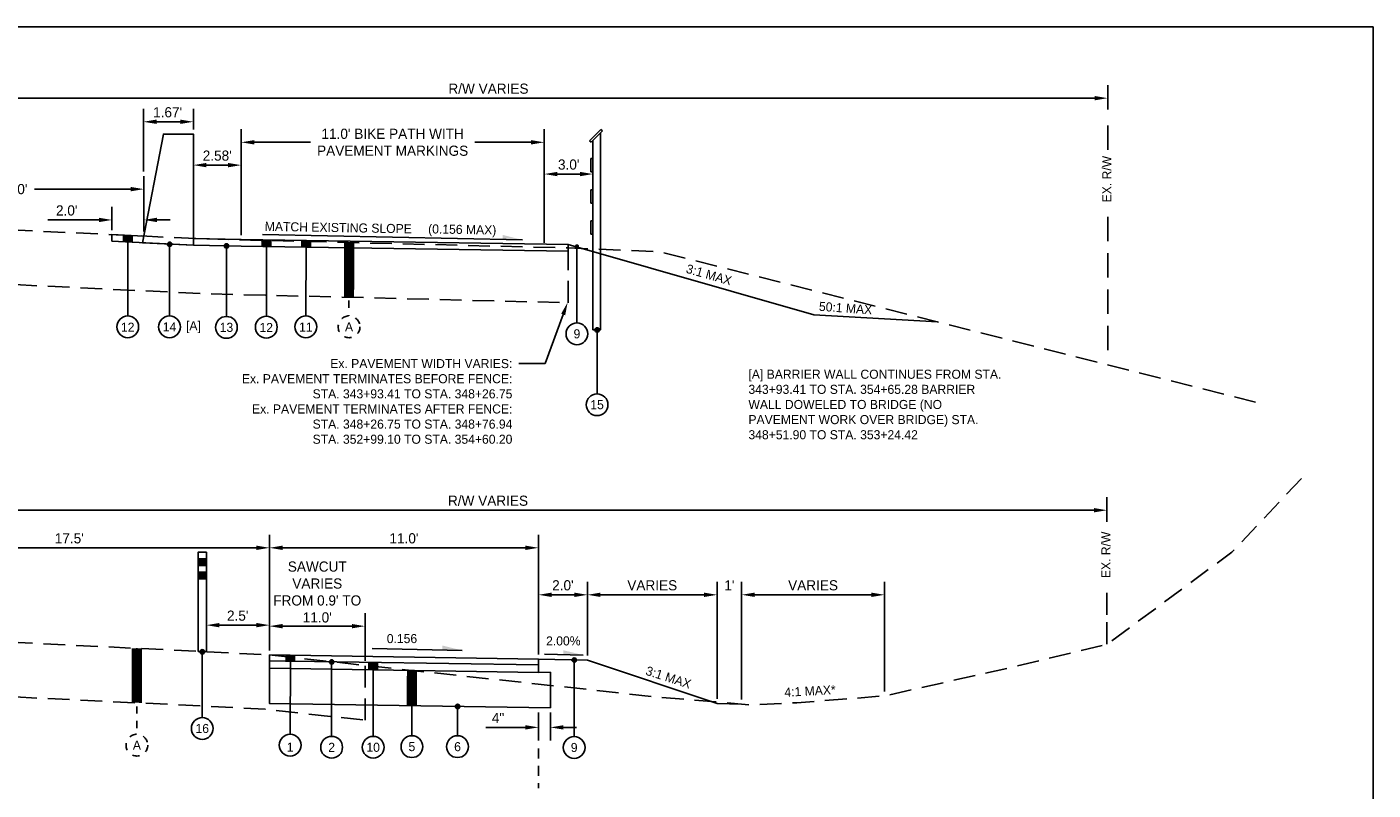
# Model space of a CAD drawing. Header units: feet. Extents: x 0 to 192, y -5 to 30.
# Tile 21 of 21: x 111 to 130, y 14 to 24. Entities that reach past the tile are written whole.
import ezdxf
from ezdxf import colors
from ezdxf.entities.mleader import LeaderData, LeaderLine
from ezdxf.enums import TextEntityAlignment as Align
from ezdxf.lldxf.tags import DXFTag
from ezdxf.math import Vec2, Vec3

# ---------------------------------------------------------------- set-up
doc = ezdxf.new("R2010")
doc.units = ezdxf.units.FT
doc.header["$MEASUREMENT"] = 0
for name, pattern in [('CENTER', [2, 1.25, -0.25, 0.25, -0.25]), ('F', [0.15, 0.1, -0.05]), ('OhDOT_USTN3', [0.22, 0.165, -0.055])]:
    doc.linetypes.add(name, pattern=pattern)
for name, color, linetype in [('BORDER', 7, 'Continuous'), ('PV_X_EOP', 27, 'OhDOT_USTN3'), ('RD_P_GR_Rt', 1, 'grrtpr'), ('SC_Shading1', 247, 'Continuous'), ('text', 9, 'Continuous')]:
    doc.layers.add(name, color=color, linetype=linetype)
doc.layers.add('COLUMNS', color=6, linetype='Continuous', plot=False)
doc.styles.add('Slanted-Normal', font='font31.shx', dxfattribs={"height": 0.14})
doc.styles.get("Standard").update_dxf_attribs({"font": 'arial.ttf'})
tags = doc.linetypes.add('grrtpr', pattern='A,0.18,["●",Standard,S=0.134,R=0,X=0,Y=-0.0925],0.135', length=0.315).pattern_tags.tags
tags[4] = DXFTag(74, 10)
doc.dimstyles.new('COEC', dxfattribs={"dimscale": 13.9, "dimtxt": 0.18, "dimasz": 0.18, "dimexe": 0.18, "dimexo": 0.0625, "dimgap": 0.09, "dimtad": 1, "dimzin": 0, "dimdsep": 46, "dimtxsty": 'Standard', "dimcen": 0.09, "dimclrd": 256, "dimclre": 256, "dimclrt": 256, "dimaunit": 1, "dimadec": 4, "dimazin": 0, "dimtfac": 1, "dimtofl": 0, "dimtmove": 0, "dimatfit": 3, "dimfxl": 1, "dimtolj": 1, "dimtzin": 0, "dimlwd": -1, "dimlwe": -1, "dimarcsym": 0})

# ---------------------------------------------------------------- blocks, each defined once
blk = doc.blocks.new('*D28')
at = {"layer": 'Defpoints', "color": 0, "transparency": 16777216}
for p in [(125.933, 17.718), (108.891, 17.449), (125.933, 17.498)]:
    blk.add_point(p, dxfattribs=at)
at = {"layer": 'text', "transparency": 16777216}
for p, q in [((108.891, 17.511), (108.891, 17.898)), ((125.933, 17.56), (125.933, 17.898)), ((109.071, 17.718), (125.753, 17.718))]:
    blk.add_line(p, q, dxfattribs=at)
for points in [[(109.071, 17.748), (109.071, 17.688), (108.891, 17.718)], [(125.753, 17.748), (125.753, 17.688), (125.933, 17.718)]]:
    blk.add_solid(points, dxfattribs=at)
at = {"layer": 'text', "transparency": 16777216, "insert": (117.412, 17.848), "char_height": 0.14, "attachment_point": 5, "style": 'Slanted-Normal'}
blk.add_mtext('\\A1;R/W VARIES', dxfattribs=at)
blk = doc.blocks.new('*D31')
at = {"layer": 'Defpoints', "color": 0, "transparency": 16777216}
for p in [(118.107, 17.2), (114.403, 15.724), (118.107, 15.666)]:
    blk.add_point(p, dxfattribs=at)
at = {"layer": 'text', "transparency": 16777216}
for p, q in [((114.403, 15.786), (114.403, 17.38)), ((118.107, 15.729), (118.107, 17.38)), ((114.583, 17.2), (117.927, 17.2))]:
    blk.add_line(p, q, dxfattribs=at)
for points in [[(114.583, 17.23), (114.583, 17.17), (114.403, 17.2)], [(117.927, 17.23), (117.927, 17.17), (118.107, 17.2)]]:
    blk.add_solid(points, dxfattribs=at)
at = {"layer": 'text', "transparency": 16777216, "insert": (116.255, 17.33), "char_height": 0.14, "attachment_point": 5, "style": 'Slanted-Normal'}
blk.add_mtext("\\A1;11.0'", dxfattribs=at)
blk = doc.blocks.new('*D32')
at = {"layer": 'Defpoints', "color": 0, "transparency": 16777216}
for p in [(114.403, 17.2), (108.891, 16.935), (114.403, 15.724)]:
    blk.add_point(p, dxfattribs=at)
at = {"layer": 'text', "transparency": 16777216}
for p, q in [((108.891, 16.997), (108.891, 17.38)), ((114.403, 15.786), (114.403, 17.38)), ((109.071, 17.2), (114.223, 17.2))]:
    blk.add_line(p, q, dxfattribs=at)
for points in [[(109.071, 17.23), (109.071, 17.17), (108.891, 17.2)], [(114.223, 17.23), (114.223, 17.17), (114.403, 17.2)]]:
    blk.add_solid(points, dxfattribs=at)
at = {"layer": 'text', "transparency": 16777216, "insert": (111.647, 17.33), "char_height": 0.14, "attachment_point": 5, "style": 'Slanted-Normal'}
blk.add_mtext("\\A1;17.5'", dxfattribs=at)
blk = doc.blocks.new('*D37')
at = {"layer": 'Defpoints', "color": 0, "transparency": 16777216}
for p in [(118.78, 16.553), (118.107, 15.666), (118.78, 15.653)]:
    blk.add_point(p, dxfattribs=at)
at = {"layer": 'text', "transparency": 16777216}
for p, q in [((118.107, 15.729), (118.107, 16.733)), ((118.78, 15.715), (118.78, 16.733)), ((118.287, 16.553), (118.6, 16.553))]:
    blk.add_line(p, q, dxfattribs=at)
for points in [[(118.287, 16.583), (118.287, 16.523), (118.107, 16.553)], [(118.6, 16.583), (118.6, 16.523), (118.78, 16.553)]]:
    blk.add_solid(points, dxfattribs=at)
at = {"layer": 'text', "transparency": 16777216, "insert": (118.443, 16.683), "char_height": 0.14, "attachment_point": 5, "style": 'Slanted-Normal'}
blk.add_mtext("\\A1;2.0'", dxfattribs=at)
blk = doc.blocks.new('*D41')
at = {"layer": 'Defpoints', "color": 0, "transparency": 16777216}
for p in [(115.719, 16.121), (114.403, 15.724), (115.719, 15.581)]:
    blk.add_point(p, dxfattribs=at)
at = {"layer": 'text', "transparency": 16777216}
for p, q in [((114.403, 15.786), (114.403, 16.301)), ((115.719, 15.644), (115.719, 16.301)), ((114.583, 16.121), (115.539, 16.121))]:
    blk.add_line(p, q, dxfattribs=at)
for points in [[(114.583, 16.151), (114.583, 16.091), (114.403, 16.121)], [(115.539, 16.151), (115.539, 16.091), (115.719, 16.121)]]:
    blk.add_solid(points, dxfattribs=at)
at = {"layer": 'text', "transparency": 16777216, "insert": (115.061, 16.591), "char_height": 0.14, "width": 1.26131, "attachment_point": 5, "style": 'Slanted-Normal'}
blk.add_mtext("\\A1;SAWCUT VARIES FROM 0.9' TO 11.0'", dxfattribs=at)
blk = doc.blocks.new('*D46')
at = {"layer": 'Defpoints', "color": 0, "transparency": 16777216}
for p in [(118.107, 14.994), (118.27, 14.997), (118.27, 14.727)]:
    blk.add_point(p, dxfattribs=at)
at = {"layer": 'text', "transparency": 16777216}
for p, q in [((118.107, 14.932), (118.107, 14.547)), ((118.27, 14.934), (118.27, 14.547)), ((117.927, 14.727), (117.383, 14.727)), ((118.45, 14.727), (118.63, 14.727))]:
    blk.add_line(p, q, dxfattribs=at)
for points in [[(117.927, 14.757), (117.927, 14.697), (118.107, 14.727)], [(118.45, 14.757), (118.45, 14.697), (118.27, 14.727)]]:
    blk.add_solid(points, dxfattribs=at)
at = {"layer": 'text', "transparency": 16777216, "insert": (117.55, 14.857), "char_height": 0.14, "attachment_point": 5, "style": 'Slanted-Normal'}
blk.add_mtext('\\A1;4"', dxfattribs=at)
blk = doc.blocks.new('*D63')
at = {"layer": 'Defpoints', "color": 0, "transparency": 16777216}
for p in [(125.945, 23.393), (125.945, 23.173), (108.891, 23.124)]:
    blk.add_point(p, dxfattribs=at)
at = {"layer": 'text', "transparency": 16777216}
for p, q in [((108.891, 23.186), (108.891, 23.573)), ((125.945, 23.235), (125.945, 23.573)), ((109.071, 23.393), (125.765, 23.393))]:
    blk.add_line(p, q, dxfattribs=at)
for points in [[(109.071, 23.423), (109.071, 23.363), (108.891, 23.393)], [(125.765, 23.423), (125.765, 23.363), (125.945, 23.393)]]:
    blk.add_solid(points, dxfattribs=at)
at = {"layer": 'text', "transparency": 16777216, "insert": (117.418, 23.523), "char_height": 0.14, "attachment_point": 5, "style": 'Slanted-Normal'}
blk.add_mtext('\\A1;R/W VARIES', dxfattribs=at)
blk = doc.blocks.new('*D65')
at = {"layer": 'Defpoints', "color": 0, "transparency": 16777216}
for p in [(118.857, 22.348), (118.186, 21.338), (118.857, 21.319)]:
    blk.add_point(p, dxfattribs=at)
at = {"layer": 'text', "transparency": 16777216}
for p, q in [((118.186, 21.401), (118.186, 22.528)), ((118.857, 21.381), (118.857, 22.528)), ((118.366, 22.348), (118.677, 22.348))]:
    blk.add_line(p, q, dxfattribs=at)
for points in [[(118.366, 22.378), (118.366, 22.318), (118.186, 22.348)], [(118.677, 22.378), (118.677, 22.318), (118.857, 22.348)]]:
    blk.add_solid(points, dxfattribs=at)
at = {"layer": 'text', "transparency": 16777216, "insert": (118.523, 22.478), "char_height": 0.14, "attachment_point": 5, "style": 'Slanted-Normal'}
blk.add_mtext("\\A1;3.0'", dxfattribs=at)
blk = doc.blocks.new('*D66')
at = {"layer": 'Defpoints', "color": 0, "transparency": 16777216}
for p in [(118.186, 22.785), (114.013, 21.442), (118.186, 21.338)]:
    blk.add_point(p, dxfattribs=at)
at = {"layer": 'text', "transparency": 16777216}
for p, q in [((114.013, 21.504), (114.013, 22.965)), ((118.186, 21.401), (118.186, 22.965)), ((114.193, 22.785), (114.967, 22.785)), ((118.006, 22.785), (117.232, 22.785))]:
    blk.add_line(p, q, dxfattribs=at)
for points in [[(114.193, 22.815), (114.193, 22.755), (114.013, 22.785)], [(118.006, 22.815), (118.006, 22.755), (118.186, 22.785)]]:
    blk.add_solid(points, dxfattribs=at)
at = {"layer": 'text', "transparency": 16777216, "insert": (116.099, 22.785), "char_height": 0.14, "width": 2.70462, "attachment_point": 5, "style": 'Slanted-Normal'}
blk.add_mtext("\\A1;11.0' BIKE PATH WITH PAVEMENT MARKINGS ", dxfattribs=at)
blk = doc.blocks.new('*D68')
at = {"layer": 'Defpoints', "color": 0, "transparency": 16777216}
for p in [(114.403, 16.135), (113.534, 15.77), (114.403, 15.724)]:
    blk.add_point(p, dxfattribs=at)
at = {"layer": 'text', "transparency": 16777216}
for p, q in [((113.534, 15.833), (113.534, 16.315)), ((114.403, 15.786), (114.403, 16.315)), ((113.714, 16.135), (114.223, 16.135))]:
    blk.add_line(p, q, dxfattribs=at)
for points in [[(113.714, 16.165), (113.714, 16.105), (113.534, 16.135)], [(114.223, 16.165), (114.223, 16.105), (114.403, 16.135)]]:
    blk.add_solid(points, dxfattribs=at)
at = {"layer": 'text', "transparency": 16777216, "insert": (113.966, 16.265), "char_height": 0.14, "attachment_point": 5, "style": 'Slanted-Normal'}
blk.add_mtext("\\A1;2.5'", dxfattribs=at)
blk = doc.blocks.new('*D71')
at = {"layer": 'Defpoints', "color": 0, "transparency": 16777216}
for p in [(114.013, 22.471), (113.355, 21.461), (114.013, 21.442)]:
    blk.add_point(p, dxfattribs=at)
at = {"layer": 'text', "transparency": 16777216}
for p, q in [((113.355, 21.524), (113.355, 22.651)), ((114.013, 21.504), (114.013, 22.651)), ((113.535, 22.471), (113.833, 22.471))]:
    blk.add_line(p, q, dxfattribs=at)
for points in [[(113.535, 22.501), (113.535, 22.441), (113.355, 22.471)], [(113.833, 22.501), (113.833, 22.441), (114.013, 22.471)]]:
    blk.add_solid(points, dxfattribs=at)
at = {"layer": 'text', "transparency": 16777216, "insert": (113.684, 22.601), "char_height": 0.14, "attachment_point": 5, "style": 'Slanted-Normal'}
blk.add_mtext("\\A1;2.58'", dxfattribs=at)
blk = doc.blocks.new('*D77')
at = {"layer": 'Defpoints', "color": 0, "transparency": 16777216}
for p in [(112.674, 22.14), (108.891, 21.709), (112.674, 21.493)]:
    blk.add_point(p, dxfattribs=at)
at = {"layer": 'text', "transparency": 16777216}
for p, q in [((108.891, 21.772), (108.891, 22.32)), ((112.674, 21.556), (112.674, 22.32)), ((109.071, 22.14), (110.576, 22.14)), ((112.494, 22.14), (111.167, 22.14))]:
    blk.add_line(p, q, dxfattribs=at)
for points in [[(109.071, 22.17), (109.071, 22.11), (108.891, 22.14)], [(112.494, 22.17), (112.494, 22.11), (112.674, 22.14)]]:
    blk.add_solid(points, dxfattribs=at)
at = {"layer": 'text', "transparency": 16777216, "insert": (110.871, 22.14), "char_height": 0.14, "width": 2.70462, "attachment_point": 5, "style": 'Slanted-Normal'}
blk.add_mtext("\\A1;15.0'", dxfattribs=at)
blk = doc.blocks.new('*D80')
at = {"layer": 'Defpoints', "color": 0, "transparency": 16777216}
for p in [(120.566, 16.553), (118.78, 15.653), (120.566, 15.058)]:
    blk.add_point(p, dxfattribs=at)
at = {"layer": 'text', "transparency": 16777216}
for p, q in [((118.78, 15.715), (118.78, 16.733)), ((120.566, 15.121), (120.566, 16.733)), ((118.96, 16.553), (120.386, 16.553))]:
    blk.add_line(p, q, dxfattribs=at)
for points in [[(118.96, 16.583), (118.96, 16.523), (118.78, 16.553)], [(120.386, 16.583), (120.386, 16.523), (120.566, 16.553)]]:
    blk.add_solid(points, dxfattribs=at)
at = {"layer": 'text', "transparency": 16777216, "insert": (119.673, 16.683), "char_height": 0.14, "width": 1.9558, "attachment_point": 5, "style": 'Slanted-Normal'}
blk.add_mtext('\\A1;VARIES', dxfattribs=at)
blk = doc.blocks.new('*D84')
at = {"layer": 'Defpoints', "color": 0, "transparency": 16777216}
for p in [(113.355, 23.068), (113.355, 22.9), (112.668, 22.32)]:
    blk.add_point(p, dxfattribs=at)
at = {"layer": 'text', "transparency": 16777216}
for p, q in [((112.668, 22.382), (112.668, 23.248)), ((113.355, 22.962), (113.355, 23.248)), ((112.848, 23.068), (113.175, 23.068))]:
    blk.add_line(p, q, dxfattribs=at)
for points in [[(112.848, 23.098), (112.848, 23.038), (112.668, 23.068)], [(113.175, 23.098), (113.175, 23.038), (113.355, 23.068)]]:
    blk.add_solid(points, dxfattribs=at)
at = {"layer": 'text', "transparency": 16777216, "insert": (113.001, 23.198), "char_height": 0.14, "attachment_point": 5, "style": 'Slanted-Normal'}
blk.add_mtext("\\A1;1.67'", dxfattribs=at)
blk = doc.blocks.new('*D85')
at = {"layer": 'Defpoints', "color": 0, "transparency": 16777216}
for p in [(112.674, 21.716), (112.234, 21.514), (112.674, 21.493)]:
    blk.add_point(p, dxfattribs=at)
at = {"layer": 'text', "transparency": 16777216}
for p, q in [((112.234, 21.577), (112.234, 21.896)), ((112.674, 21.556), (112.674, 21.896)), ((112.054, 21.716), (111.351, 21.716)), ((112.854, 21.716), (113.034, 21.716))]:
    blk.add_line(p, q, dxfattribs=at)
for points in [[(112.054, 21.746), (112.054, 21.686), (112.234, 21.716)], [(112.854, 21.746), (112.854, 21.686), (112.674, 21.716)]]:
    blk.add_solid(points, dxfattribs=at)
at = {"layer": 'text', "transparency": 16777216, "insert": (111.612, 21.846), "char_height": 0.14, "attachment_point": 5, "style": 'Slanted-Normal'}
blk.add_mtext("\\A1;2.0'", dxfattribs=at)
blk = doc.blocks.new('*D87')
at = {"layer": 'Defpoints', "color": 0, "transparency": 16777216}
for p in [(120.904, 16.553), (120.566, 15.058), (120.904, 15.049)]:
    blk.add_point(p, dxfattribs=at)
at = {"layer": 'text', "transparency": 16777216}
for p, q in [((120.566, 15.121), (120.566, 16.733)), ((120.904, 15.111), (120.904, 16.733)), ((120.386, 16.553), (120.206, 16.553)), ((121.084, 16.553), (121.264, 16.553))]:
    blk.add_line(p, q, dxfattribs=at)
for points in [[(120.386, 16.583), (120.386, 16.523), (120.566, 16.553)], [(121.084, 16.583), (121.084, 16.523), (120.904, 16.553)]]:
    blk.add_solid(points, dxfattribs=at)
at = {"layer": 'text', "transparency": 16777216, "insert": (120.735, 16.683), "char_height": 0.14, "attachment_point": 5, "style": 'Slanted-Normal'}
blk.add_mtext("\\A1;1'", dxfattribs=at)
blk = doc.blocks.new('*D88')
at = {"layer": 'Defpoints', "color": 0, "transparency": 16777216}
for p in [(122.871, 16.553), (120.904, 15.049), (122.871, 15.161)]:
    blk.add_point(p, dxfattribs=at)
at = {"layer": 'text', "transparency": 16777216}
for p, q in [((120.904, 15.111), (120.904, 16.733)), ((122.871, 15.223), (122.871, 16.733)), ((121.084, 16.553), (122.691, 16.553))]:
    blk.add_line(p, q, dxfattribs=at)
for points in [[(121.084, 16.583), (121.084, 16.523), (120.904, 16.553)], [(122.691, 16.583), (122.691, 16.523), (122.871, 16.553)]]:
    blk.add_solid(points, dxfattribs=at)
at = {"layer": 'text', "transparency": 16777216, "insert": (121.887, 16.683), "char_height": 0.14, "attachment_point": 5, "style": 'Slanted-Normal'}
blk.add_mtext('\\A1;VARIES', dxfattribs=at)

msp = doc.modelspace()

# ---------------------------------------------------------------- hatches: boundary and pattern name
at = {"layer": 'SC_Shading1', "linetype": 'ByBlock'}
h = msp.add_hatch(color=256, dxfattribs=at)
h.dxf.hatch_style = 1
h.paths.add_polyline_path([(113.42036, 17.04767), (113.42036, 16.9564), (113.53444, 16.95626), (113.53444, 17.04767)])
h = msp.add_hatch(color=256, dxfattribs=at)
h.dxf.hatch_style = 1
h.paths.add_polyline_path([(113.42036, 16.86514), (113.42036, 16.77388), (113.53444, 16.77374), (113.53444, 16.86514)])
at = {"layer": 'text'}
h = msp.add_hatch(color=256, dxfattribs=at)
h.dxf.hatch_style = 1
edge = h.paths.add_edge_path()
edge.add_arc((113.02804, 21.38045), 0.03027, 180, 540, ccw=False)
h = msp.add_hatch(color=256, dxfattribs=at)
h.dxf.hatch_style = 1
edge = h.paths.add_edge_path()
edge.add_arc((113.81188, 21.35751), 0.03027, 180, 540, ccw=False)
h = msp.add_hatch(color=256, dxfattribs=at)
h.dxf.hatch_style = 1
edge = h.paths.add_edge_path()
edge.add_arc((118.63647, 21.35127), 0.03027, 180, 540, ccw=False)
h = msp.add_hatch(color=256, dxfattribs=at)
h.dxf.hatch_style = 1
edge = h.paths.add_edge_path()
edge.add_arc((118.91485, 20.20067), 0.03027, 180, 540, ccw=False)
h = msp.add_hatch(color=256, dxfattribs=at)
h.dxf.hatch_style = 1
edge = h.paths.add_edge_path()
edge.add_arc((113.47846, 15.76749), 0.03027, 180, 540, ccw=False)
h = msp.add_hatch(color=256, dxfattribs=at)
h.dxf.hatch_style = 1
edge = h.paths.add_edge_path()
edge.add_arc((115.25896, 15.62806), 0.03027, 180, 540, ccw=False)
h = msp.add_hatch(color=256, dxfattribs=at)
h.dxf.hatch_style = 1
edge = h.paths.add_edge_path()
edge.add_arc((118.59927, 15.6538), 0.03027, 180, 540, ccw=False)
h = msp.add_hatch(color=256, dxfattribs=at)
h.dxf.hatch_style = 1
edge = h.paths.add_edge_path()
edge.add_arc((116.99314, 15.01431), 0.03027, 180, 540, ccw=False)

# ---------------------------------------------------------------- linework, layer by layer
at = {"layer": 'BORDER'}
for p, q in [((118.80978, 22.8059), (118.96709, 22.96322)), ((118.83061, 22.78507), (118.80978, 22.8059)), ((118.83061, 22.78507), (118.98793, 22.94239)), ((118.85587, 22.81033), (118.96266, 22.91712)), ((118.98793, 22.94239), (118.96709, 22.96322)), ((118.82641, 22.56361), (118.82641, 22.37948)), ((118.85587, 22.56361), (118.82641, 22.56361)), ((118.85587, 22.37948), (118.82641, 22.37948)), ((118.85587, 22.13275), (118.82641, 22.13275)), ((118.82641, 22.13275), (118.82641, 21.94863)), ((118.85587, 22.13275), (118.82641, 22.13275)), ((118.85587, 21.94863), (118.82641, 21.94863)), ((118.82641, 21.7019), (118.82641, 21.51778)), ((118.85587, 21.7019), (118.82641, 21.7019)), ((118.85587, 21.51778), (118.82641, 21.51778))]:
    msp.add_line(p, q, dxfattribs=at)
at = {"layer": 'BORDER', "linetype": 'ByBlock', "flags": 128}
msp.add_lwpolyline([(113.35533, 21.36701), (113.35533, 22.8995), (112.94349, 22.8995), (112.65663, 21.401)], close=True, dxfattribs=at)
at = {"layer": 'BORDER'}
for points in [[(118.85587, 22.81033), (118.85586, 20.20319), (118.96266, 20.20319), (118.96266, 22.91713)], [(112.23389, 21.51424), (112.23334, 21.4216)], [(112.23389, 21.51424), (112.67433, 21.49343)], [(112.23334, 21.4216), (113.35478, 21.36702)], [(113.35536, 21.45808), (114.01311, 21.44775)], [(113.35563, 21.36702), (114.01339, 21.35669)], [(118.51642, 21.377), (114.01311, 21.44775)], [(114.01339, 21.35669), (118.5167, 21.28594)], [(118.51642, 21.377), (118.5167, 21.28594)], [(118.51642, 21.377), (121.89732, 20.40755)], [(121.89732, 20.40755), (123.60022, 20.31077)], [(114.40175, 15.64394), (118.10553, 15.58616)], [(120.56598, 15.05801), (120.90375, 15.04876)]]:
    msp.add_lwpolyline(points, dxfattribs=at)
at = {"layer": 'BORDER', "flags": 128}
for points in [[(114.403, 15.72393), (114.403, 15.05722), (118.27049, 14.99689), (118.27048, 15.4866), (118.10569, 15.48403), (118.10678, 15.66615), (114.403, 15.72393)], [(118.10678, 15.66615), (118.78019, 15.65268), (120.56598, 15.05801)], [(118.10569, 15.48403), (114.40191, 15.54181)]]:
    msp.add_lwpolyline(points, dxfattribs=at)
at = {"layer": 'COLUMNS', "color": 3}
msp.add_lwpolyline([(99.09752, 3.37445), (99.09752, 24.37445), (129.59752, 24.37445), (129.59752, 3.37445)], close=True, dxfattribs=at)
at = {"layer": 'PV_X_EOP', "linetype": 'F', "ltscale": 3, "flags": 128}
for points in [[(101.84665, 21.50439), (104.09203, 21.58254), (106.28622, 21.61604), (108.90218, 21.67169), (113.49599, 21.4546), (118.51545, 21.33032), (119.77885, 21.27667), (128.09774, 19.17397)], [(101.90566, 20.75599), (104.1108, 20.83273), (106.29993, 20.86616), (108.89215, 20.9213), (113.49599, 20.7002), (118.51545, 20.57592)], [(101.84724, 15.82516), (104.09261, 15.9033), (106.28681, 15.9368), (108.90276, 15.99245), (113.53444, 15.77001), (114.403, 15.72393), (119.68102, 15.15163), (121.00683, 15.03768), (121.66213, 15.06568), (122.8712, 15.16057), (124.68483, 15.56917), (125.93315, 15.87132), (127.65338, 17.13884), (128.71305, 18.26345)], [(101.90624, 15.07676), (104.11138, 15.1535), (106.30051, 15.18693), (108.89273, 15.24207), (113.49658, 15.02097), (114.34266, 14.97607), (115.71893, 14.82684)]]:
    msp.add_lwpolyline(points, dxfattribs=at)
at = {"layer": 'PV_X_EOP', "linetype": 'F', "ltscale": 3}
for points in [[(118.51545, 20.57592), (118.51545, 21.33032)], [(115.71893, 14.82684), (115.71893, 15.58124)]]:
    msp.add_lwpolyline(points, dxfattribs=at)
at = {"layer": 'RD_P_GR_Rt', "linetype": 'ByBlock', "flags": 128}
for points in [[(113.42036, 15.77001), (113.53444, 15.77001), (113.53444, 17.13893), (113.42036, 17.13893), (113.42036, 15.77001)], [(113.42036, 17.04767), (113.42036, 16.9564), (113.53444, 16.95626), (113.53444, 17.04767), (113.42036, 17.04767)], [(113.42036, 16.86514), (113.42036, 16.77388), (113.53444, 16.77374), (113.53444, 16.86514), (113.42036, 16.86514)]]:
    msp.add_lwpolyline(points, dxfattribs=at)
at = {"layer": 'text'}
for p, q in [((114.30633, 21.51696), (117.8861, 21.44239)), ((112.45464, 21.46341), (112.45243, 20.39401)), ((114.36207, 21.39275), (114.36, 20.38949)), ((114.90698, 21.37419), (114.90496, 20.39437)), ((115.81775, 15.81284), (117.05769, 15.78701)), ((114.69037, 15.67619), (114.68866, 14.63233)), ((115.83072, 15.62164), (115.83072, 14.60314)), ((118.18895, 15.73336), (118.72355, 15.72223)), ((116.36499, 15.51119), (116.36381, 14.61146))]:
    msp.add_line(p, q, dxfattribs=at)
at = {"layer": 'text', "linetype": 'F'}
for p, q in [((115.50097, 21.40495), (115.49705, 20.39401)), ((112.57836, 15.81593), (112.57911, 14.63233))]:
    msp.add_line(p, q, dxfattribs=at)
at = {"layer": 'text', "linetype": 'CENTER', "flags": 128}
for points in [[(125.94554, 22.68266), (125.94543, 23.01665)], [(125.9457, 21.42266), (125.94559, 21.75665)], [(125.94587, 20.92266), (125.94576, 21.25665)], [(125.94604, 20.42266), (125.94593, 20.75666)], [(125.9462, 19.92266), (125.94609, 20.25666)], [(125.93358, 16.27783), (125.93348, 16.58183)], [(125.93372, 15.87174), (125.93362, 16.17574)]]:
    msp.add_lwpolyline(points, dxfattribs=at)
at = {"layer": 'text', "const_width": 0.14134}
for points in [[(112.45411, 21.50383), (112.45154, 21.41403)], [(114.3618, 21.44227), (114.36198, 21.35121)], [(114.907, 21.4337), (114.90692, 21.34265)], [(115.50097, 21.40495), (115.49806, 20.65423)], [(112.57836, 15.81593), (112.57544, 15.06521)], [(114.68989, 15.71945), (114.69029, 15.62961)], [(115.83072, 15.62164), (115.83072, 15.51952)], [(116.36499, 15.51119), (116.3645, 15.01836)]]:
    msp.add_lwpolyline(points, dxfattribs=at)
at = {"layer": 'text', "flags": 128}
for points in [[(113.02744, 21.38296), (113.02659, 20.39317)], [(113.81128, 21.36003), (113.81044, 20.38646)], [(118.63586, 21.35379), (118.63598, 20.29751)], [(118.91425, 20.20319), (118.9135, 19.321)], [(113.4774, 15.77001), (113.47749, 14.86197)], [(115.25896, 15.65833), (115.25906, 14.60314)], [(118.5982, 15.65632), (118.59832, 14.60005)], [(116.99207, 15.01683), (116.99211, 14.61146)]]:
    msp.add_lwpolyline(points, dxfattribs=at)
at = {"layer": 'text', "linetype": 'F', "ltscale": 1.4}
msp.add_lwpolyline([(118.10598, 14.43827), (118.1062, 13.89099)], dxfattribs=at)
at = {"layer": 'text'}
for centre, radius in [((113.02804, 21.38045), 0.03027), ((113.81188, 21.35751), 0.03027), ((112.45201, 20.24401), 0.15), ((113.02668, 20.24317), 0.15), ((114.35944, 20.23949), 0.15), ((114.90435, 20.24437), 0.15), ((113.81052, 20.23646), 0.15), ((118.63598, 20.14751), 0.15), ((118.91485, 20.20067), 0.03027), ((118.9135, 19.171), 0.15), ((113.47846, 15.76749), 0.03027), ((115.25896, 15.62806), 0.03027), ((118.59927, 15.6538), 0.03027), ((116.99314, 15.01431), 0.03027), ((113.47751, 14.71197), 0.15), ((114.68835, 14.48233), 0.15), ((115.25908, 14.45314), 0.15), ((115.83072, 14.45314), 0.15), ((116.36396, 14.46146), 0.15), ((116.99213, 14.46146), 0.15), ((118.59832, 14.45005), 0.15)]:
    msp.add_circle(centre, radius, dxfattribs=at)
at = {"layer": 'text', "linetype": 'F'}
for centre in [(115.4984, 20.24402), (112.57777, 14.48234)]:
    msp.add_circle(centre, 0.15, dxfattribs=at)
at = {"layer": 'text'}
for points in [[(117.61332, 21.50931), (117.61205, 21.4481), (117.8861, 21.44239)], [(116.78492, 15.85393), (116.78364, 15.79272), (117.05769, 15.78701)], [(118.45078, 15.78914), (118.44951, 15.72794), (118.72355, 15.72223)]]:
    msp.add_solid(points, dxfattribs=at)

# ---------------------------------------------------------------- texts
at = {"layer": 'text', "style": 'Slanted-Normal'}
for s, rotation, p in [('MATCH EXISTING SLOPE', 359.026561, (114.33765, 21.56565)), ('(0.156 MAX)', 359.026561, (116.58699, 21.53081)), ('3:1 MAX', 344, (120.12891, 20.99063)), ('50:1 MAX', 356, (121.96497, 20.46486)), ('0.156', 0.021998, (116.01812, 15.8876)), ('2.00%%%', 0.021998, (118.21161, 15.85551)), ('3:1 MAX', 342.280137, (119.57207, 15.45452)), ('4:1 MAX* ', 3.059198, (121.49616, 15.14769))]:
    msp.add_text(s, height=0.125, rotation=rotation, dxfattribs=at).set_placement(p)
for s, p in [('12', (112.45112, 20.23981)), ('14', (113.02668, 20.24317)), ('[A]', (113.35567, 20.24317)), ('13', (113.81052, 20.23646)), ('12', (114.35855, 20.23528)), ('11', (114.90347, 20.24016)), ('A', (115.4984, 20.24402)), ('9', (118.63598, 20.14751)), ('15', (118.9135, 19.171)), ('16', (113.47751, 14.71197)), ('A', (112.57777, 14.48234)), ('1', (114.68776, 14.45566)), ('2', (115.25908, 14.45314)), ('10', (115.83072, 14.45314)), ('5', (116.36396, 14.46146)), ('6', (116.99213, 14.46146)), ('9', (118.59832, 14.45005))]:
    msp.add_text(s, height=0.125, dxfattribs=at).set_placement(p, align=Align.MIDDLE)
at = {"layer": 'text', "char_height": 0.125, "width": 0.8, "attachment_point": 1, "rotation": 90, "style": 'Slanted-Normal'}
for insert in [(125.86856, 21.79843), (125.85661, 16.62361)]:
    msp.add_mtext('\\pxqr;EX. R/W', dxfattribs=dict(at, insert=insert))
at = {"layer": 'text', "insert": (120.9975, 19.65349), "char_height": 0.125, "attachment_point": 1, "style": 'Slanted-Normal'}
msp.add_mtext_dynamic_manual_height_columns('[A] BARRIER WALL CONTINUES FROM STA. 343+93.41 TO STA. 354+65.28 BARRIER WALL DOWELED TO BRIDGE (NO PAVEMENT WORK OVER BRIDGE) STA. 348+51.90 TO STA. 353+24.42', width=3.4932848, gutter_width=19.02242, heights=[0], dxfattribs=at)

# ---------------------------------------------------------------- dimensions: what is measured, and where the dimension line sits
at = {"layer": 'text'}
for base, p1, p2, text, override, picture, middle in [((125.94509, 23.39259), (108.89068, 23.12373), (125.94509, 23.17259), 'R/W VARIES', {"dimscale": 1, "dimtxt": 0.125, "dimgap": 0.06, "dimtxsty": 'Slanted-Normal'}, '*D63', (117.41788, 23.52259)), ((118.18566, 22.78504), (114.01296, 21.4418), (118.18566, 21.33848), "11.0' BIKE PATH WITH PAVEMENT MARKINGS ", {"dimscale": 1, "dimtxt": 0.125, "dimgap": 0.06, "dimtad": 0, "dimtxsty": 'Slanted-Normal'}, '*D66', (116.09931, 22.78504)), ((125.93315, 17.71777), (108.89126, 17.4489), (125.93315, 17.49777), 'R/W VARIES', {"dimscale": 1, "dimtxt": 0.125, "dimgap": 0.06, "dimtxsty": 'Slanted-Normal'}, '*D28', (117.4122, 17.84777)), ((114.403, 17.1998), (108.89144, 16.93483), (114.403, 15.72393), "17.5'", {"dimscale": 1, "dimtxt": 0.125, "dimgap": 0.06, "dimtxsty": 'Slanted-Normal'}, '*D32', (111.64722, 17.3298)), ((118.10678, 17.1998), (114.403, 15.72393), (118.10678, 15.66615), "11.0'", {"dimscale": 1, "dimtxt": 0.125, "dimgap": 0.06, "dimtxsty": 'Slanted-Normal'}, '*D31', (116.25489, 17.3298)), ((115.71893, 16.12082), (114.403, 15.72393), (115.71893, 15.58124), "SAWCUT VARIES FROM 0.9' TO 11.0'", {"dimscale": 1, "dimtxt": 0.125, "dimgap": 0.05, "dimtxsty": 'Slanted-Normal'}, '*D41', (115.06097, 16.59082)), ((120.56598, 16.55294), (118.78019, 15.65268), (120.56598, 15.05801), 'VARIES', {"dimscale": 1, "dimtxt": 0.125, "dimgap": 0.06, "dimtxsty": 'Slanted-Normal'}, '*D80', (119.67308, 16.68294)), ((122.8712, 16.55285), (120.90375, 15.04876), (122.8712, 15.16057), 'VARIES', {"dimscale": 1, "dimtxt": 0.125, "dimgap": 0.06, "dimtxsty": 'Slanted-Normal'}, '*D88', (121.88747, 16.68285))]:
    dim = msp.add_linear_dim(base=base, p1=p1, p2=p2, text=text, dimstyle='COEC', override=override, dxfattribs=at)
    dim.commit()
    dim.dimension.update_dxf_attribs({"geometry": picture, "text_midpoint": middle})
for base, p1, p2, text, override, picture, middle in [((113.35533, 23.06836), (112.66756, 22.31985), (113.35533, 22.8995), "1.67'", {"dimscale": 1, "dimtxt": 0.125, "dimgap": 0.06, "dimtxsty": 'Slanted-Normal'}, '*D84', (113.00106, 23.06836)), ((114.01296, 22.47075), (113.35533, 21.46124), (114.01296, 21.4418), "2.58'", {"dimscale": 1, "dimtxt": 0.125, "dimgap": 0.06, "dimtxsty": 'Slanted-Normal'}, '*D71', (113.68415, 22.47075)), ((118.85736, 22.34775), (118.18566, 21.33848), (118.85736, 21.31879), "3.0'", {"dimscale": 1, "dimtxt": 0.125, "dimgap": 0.06, "dimtxsty": 'Slanted-Normal'}, '*D65', (118.52281, 22.34775)), ((112.67433, 22.13985), (108.89118, 21.7095), (112.67433, 21.49343), "15.0'", {"dimscale": 1, "dimtxt": 0.125, "dimgap": 0.06, "dimtad": 0, "dimtxsty": 'Slanted-Normal'}, '*D77', (110.87107, 22.13985)), ((112.67433, 21.71636), (112.23389, 21.51424), (112.67433, 21.49343), "2.0'", {"dimscale": 1, "dimtxt": 0.125, "dimgap": 0.06, "dimtxsty": 'Slanted-Normal'}, '*D85', (111.61222, 21.71636)), ((118.78019, 16.55294), (118.10678, 15.66615), (118.78019, 15.65268), "2.0'", {"dimscale": 1, "dimtxt": 0.125, "dimgap": 0.06, "dimtxsty": 'Slanted-Normal'}, '*D37', (118.44349, 16.55294)), ((120.90375, 16.55285), (120.56598, 15.05801), (120.90375, 15.04876), "1'", {"dimscale": 1, "dimtxt": 0.125, "dimgap": 0.06, "dimtxsty": 'Slanted-Normal'}, '*D87', (120.73486, 16.55285)), ((114.403, 16.13481), (113.53444, 15.77001), (114.403, 15.72393), "2.5'", {"dimscale": 1, "dimtxt": 0.125, "dimgap": 0.06, "dimtxsty": 'Slanted-Normal'}, '*D68', (113.9661, 16.13481)), ((118.27049, 14.72669), (118.10682, 14.99433), (118.27049, 14.99689), '4"', {"dimscale": 1, "dimtxt": 0.125, "dimgap": 0.06, "dimtxsty": 'Slanted-Normal'}, '*D46', (117.55015, 14.72669))]:
    dim = msp.add_linear_dim(base=base, p1=p1, p2=p2, text=text, dimstyle='COEC', override=override, dxfattribs=at)
    dim.commit()
    dim.dimension.update_dxf_attribs({"geometry": picture, "text_midpoint": middle, "dimtype": 160})

# ---------------------------------------------------------------- leaders
ml = msp.add_multileader_mtext('Standard', dxfattribs=at)
ml.set_content('Ex. PAVEMENT WIDTH VARIES: \\PEx. PAVEMENT TERMINATES BEFORE FENCE: \\PSTA. 343+93.41 TO STA. 348+26.75\\PEx. PAVEMENT TERMINATES AFTER FENCE:\\PSTA. 348+26.75 TO STA. 348+76.94\\PSTA.^I352+99.10 TO STA. 354+60.20\\P   ', color=256, style='Slanted-Normal')
ml.set_leader_properties()
ml.build(insert=Vec2(0, 0))
ml.multileader.update_dxf_attribs({"dogleg_length": 0.36, "arrow_head_size": 0.18})
ctx = ml.context
ctx.base_point, ctx.char_height, ctx.arrow_head_size, ctx.landing_gap_size, ctx.plane_origin = Vec3(113.69625, 19.73765), 0.125, 0.18, 0.09, Vec3(118.50903, 20.58215)
ctx.text_align_type = 2
notes = []
notes.append((ctx, [(1, (1, 1, 0), (118.19756, 19.73765), (-1, 0), 0.36, [(0, [(118.50903, 20.58215)], 0, [])])]))
ctx.mtext.insert, ctx.mtext.width, ctx.mtext.alignment, ctx.mtext.flow_direction = Vec3(117.74756, 19.80015), 3.9864553, 3, 5
for ctx, leaders in notes:
    for number, flags, end, landing, length, lines in leaders:
        leader = LeaderData()
        leader.index, (leader.has_last_leader_line, leader.has_dogleg_vector, leader.attachment_direction) = number, flags
        leader.last_leader_point, leader.dogleg_vector, leader.dogleg_length = Vec3(end), Vec3(landing), length
        for number, points, colour, breaks in lines:
            line = LeaderLine()
            line.index, line.vertices, line.color, line.breaks = number, Vec3.list(points), colors.encode_raw_color(colour), breaks
            leader.lines.append(line)
        ctx.leaders.append(leader)

doc.saveas('drawing.dxf')
